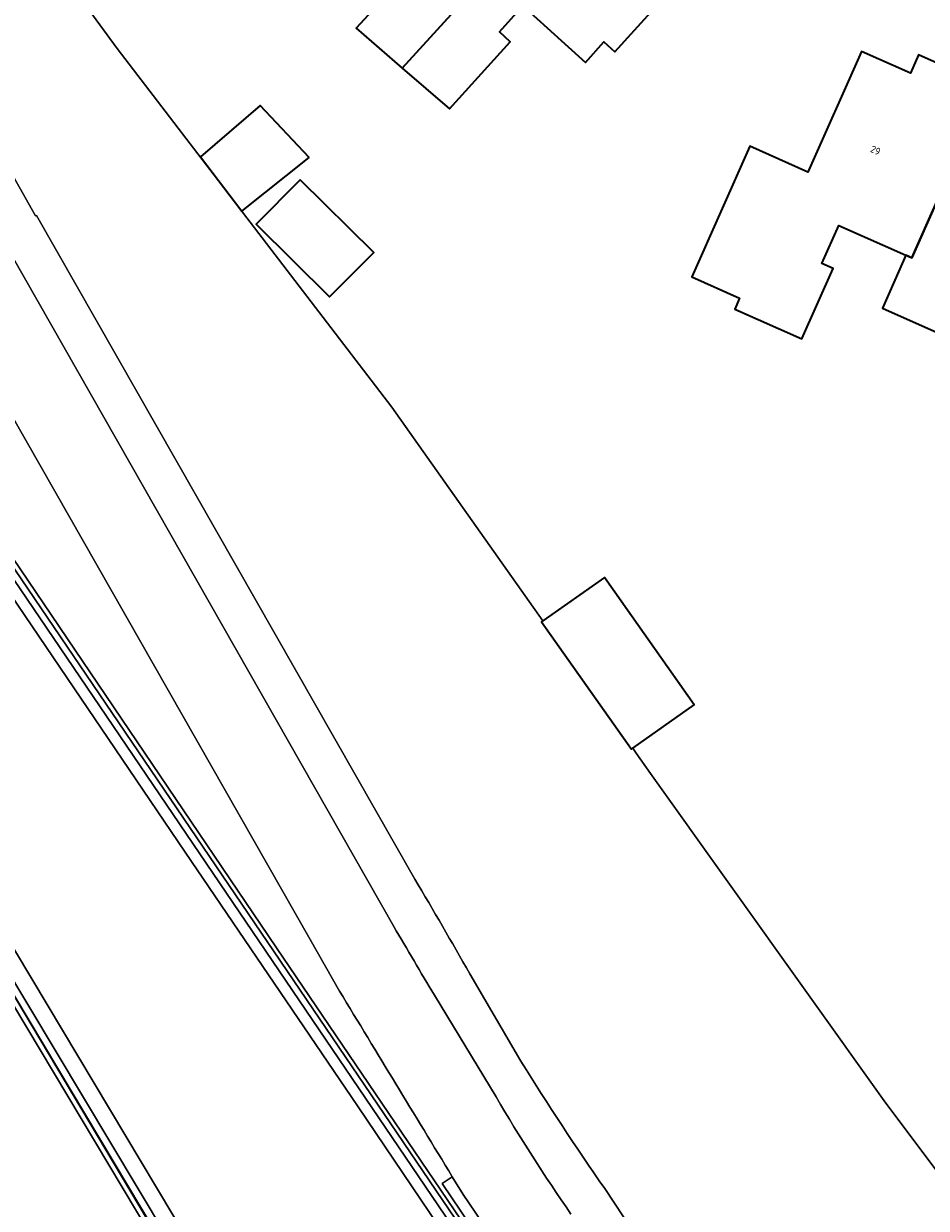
# Model space of a CAD drawing. Header units: metres. Extents: x 154991 to 155595, y 461305 to 461800.
# Tile 75 of 88: x 155490 to 155535, y 461554 to 461614. Entities that reach past the tile are written whole.
import ezdxf
from ezdxf.enums import TextEntityAlignment as Align

# ---------------------------------------------------------------- set-up
doc = ezdxf.new("R2010")
doc.units = ezdxf.units.M
for name, color, linetype, lineweight in [('B-WE-GR-BEPLANTING_CULTUUR_BOSPLANTSOEN-GV', 90, 'Continuous', 18), ('B-WE-GR-BEPLANTING_CULTUUR_HEESTERS-GV', 90, 'Continuous', 18), ('B-WE-GW-TALUD_KRUIN-G', 90, 'Continuous', 18), ('B-WE-IE-TERREINAFSCHEIDING_KUNSTMATIG_MUUR-GV', 90, 'Continuous', 18), ('B-WE-KW-KUNSTWERK_GELUIDSWERING_SCHERM-G', 170, 'Continuous', 18), ('B-WE-OG-BEBOUWING-GV', 7, 'Continuous', 35), ('B-WE-OG-BEBOUWING-T18', 10, 'Continuous', 18), ('B-WE-OG-TERREIN_BEGROEID-GV', 7, 'Continuous', 18), ('B-WE-OG-TERREIN_ERF-GV', 7, 'Continuous', 18), ('B-WE-VH-VERHARDING_ASFALT-GV', 252, 'Continuous', 18), ('B-WE-VH-VERHARDING_TEGEL-GV', 252, 'Continuous', 18)]:
    doc.layers.add(name, color=color, linetype=linetype, lineweight=lineweight)
doc.styles.add('NLCS-ISO-M200-T18', font='NLCS-ISO.ttf', dxfattribs={"height": 0.36})

msp = doc.modelspace()

# ---------------------------------------------------------------- linework, layer by layer
at = {"layer": 'B-WE-GR-BEPLANTING_CULTUUR_BOSPLANTSOEN-GV', "flags": 128}
for points in [[(155520.343, 461577.511), (155520.272, 461577.461), (155515.748, 461583.874), (155515.816, 461583.922), (155508.211, 461594.692), (155494.379, 461612.753), (155475.274, 461638.864), (155462.922, 461657.852), (155459.72, 461655.769)], [(155522.329, 461503.867), (155524.06, 461505.423), (155522.343, 461508.984), (155466.958, 461601.741), (155464.937, 461605.165), (155462.705, 461608.442), (155443.958, 461634.441), (155437.588, 461644.605)], [(155479.293, 461623.819), (155490.28, 461604.327), (155490.323, 461604.351), (155509.368, 461570.922)], [(155518.93, 461555.327), (155520.816, 461552.476), (155521.081, 461551.843), (155521.258, 461552.035), (155529, 461540.653), (155530.883, 461541.022), (155534.452, 461540.982), (155539.082, 461551.621), (155536.654, 461554.865), (155533.002, 461559.742), (155521.239, 461576.243), (155520.518, 461577.264), (155520.343, 461577.511)], [(155512.134, 461566.155), (155514.713, 461561.74)]]:
    msp.add_lwpolyline(points, dxfattribs=at)
at = {"layer": 'B-WE-GR-BEPLANTING_CULTUUR_BOSPLANTSOEN-GV'}
for points in [[(155509.368, 461570.922, -0.00414), (155512.134, 461566.155)], [(155514.713, 461561.74, 0.01189), (155518.93, 461555.327)]]:
    msp.add_lwpolyline(points, format="xyb", dxfattribs=at)
at = {"layer": 'B-WE-GR-BEPLANTING_CULTUUR_HEESTERS-GV', "flags": 128}
for points in [[(155437.825, 461644.754), (155444.19, 461634.597), (155462.934, 461608.603), (155465.174, 461605.315), (155467.199, 461601.884), (155522.59, 461509.117), (155522.956, 461509.309), (155488.558, 461566.818), (155465.463, 461605.538)], [(155480.463, 461598.831), (155525.266, 461532.765), (155525.464, 461532.473), (155525.749, 461532.657), (155480.752, 461598.994)]]:
    msp.add_lwpolyline(points, dxfattribs=at)
at = {"layer": 'B-WE-GW-TALUD_KRUIN-G', "flags": 128}
msp.add_lwpolyline([(155539.082, 461551.621), (155536.654, 461554.865), (155533.002, 461559.742), (155521.239, 461576.243), (155520.518, 461577.264), (155520.343, 461577.511), (155520.272, 461577.461), (155515.748, 461583.874), (155515.816, 461583.922), (155508.211, 461594.692), (155494.379, 461612.753), (155475.274, 461638.864), (155462.922, 461657.852)], dxfattribs=at)
at = {"layer": 'B-WE-IE-TERREINAFSCHEIDING_KUNSTMATIG_MUUR-GV', "flags": 128}
for points in [[(155480.752, 461598.994), (155525.749, 461532.657), (155525.922, 461532.769), (155502.408, 461567.451), (155477.769, 461603.873), (155469.077, 461617.333), (155465.93, 461622.411), (155461.846, 461629.293), (155455.214, 461640.199), (155446.036, 461654.752)], [(155437.588, 461644.605), (155443.958, 461634.441), (155462.705, 461608.442), (155464.937, 461605.165), (155466.958, 461601.741), (155522.343, 461508.984), (155524.06, 461505.423), (155525.28, 461501.677), (155526.136, 461497.801), (155526.51, 461493.859), (155527.364, 461485.915), (155527.632, 461485.943), (155526.789, 461493.887), (155526.413, 461497.845), (155525.55, 461501.751), (155524.32, 461505.528), (155522.59, 461509.117), (155467.199, 461601.884), (155465.174, 461605.315), (155462.934, 461608.603), (155444.19, 461634.597), (155437.825, 461644.754)]]:
    msp.add_lwpolyline(points, dxfattribs=at)
at = {"layer": 'B-WE-KW-KUNSTWERK_GELUIDSWERING_SCHERM-G', "flags": 128}
msp.add_lwpolyline([(155527.494, 461485.766), (155526.179, 461497.818), (155525.384, 461502.16), (155524.142, 461505.571), (155522.434, 461509.172), (155465.181, 461605.38), (155453.914, 461621.13), (155446.559, 461631.132), (155440.668, 461640.012), (155431.159, 461655.039), (155422.483, 461668), (155412.749, 461681.966), (155405.627, 461691.953), (155395.744, 461705.157), (155384.594, 461719.645), (155348.86, 461757.285)], dxfattribs=at)
at = {"layer": 'B-WE-OG-BEBOUWING-GV', "flags": 128}
for points in [[(155518.791, 461622.797), (155516.68, 461624.72), (155517.182, 461625.271), (155514.818, 461627.42), (155514.319, 461626.872), (155513.912, 461627.241), (155511.275, 461624.341), (155510.731, 461624.835), (155508.584, 461622.467), (155509.133, 461621.969), (155508.199, 461620.939), (155508.424, 461620.736), (155507.423, 461619.643), (155509.799, 461617.466), (155506.415, 461613.771), (155508.739, 461611.766)], [(155508.739, 461611.766), (155511.117, 461609.713), (155514.177, 461613.092), (155513.628, 461613.59), (155514.815, 461614.901), (155517.96, 461612.053), (155518.891, 461613.082), (155519.441, 461612.584), (155521.585, 461614.953), (155521.043, 461615.45), (155523.673, 461618.348), (155523.259, 461618.725), (155523.761, 461619.275), (155521.398, 461621.417), (155520.902, 461620.873), (155518.791, 461622.797)], [(155538.242, 461610.868), (155534.735, 461612.43), (155534.33, 461611.515), (155531.866, 461612.606), (155529.156, 461606.532), (155526.239, 461607.836), (155523.322, 461601.248), (155525.721, 461600.186), (155525.474, 461599.629), (155528.853, 461598.133), (155530.424, 461601.68), (155529.868, 461601.926), (155530.713, 461603.833), (155534.091, 461602.337), (155534.386, 461602.206)], [(155538.242, 461610.868), (155534.386, 461602.206), (155534.091, 461602.337), (155532.91, 461599.669), (155539.177, 461596.894), (155537.835, 461593.857), (155540.836, 461592.531), (155543.785, 461599.208), (155540.948, 461600.471), (155543.936, 461607.24), (155541.344, 461608.395), (155541.75, 461609.307)], [(155504.051, 461607.268), (155501.59, 461609.888), (155498.571, 461607.296), (155500.663, 461604.564)], [(155503.597, 461606.141), (155501.382, 461603.899), (155505.076, 461600.246), (155507.301, 461602.487)], [(155520.343, 461577.511), (155523.439, 461579.695), (155518.915, 461586.108), (155515.816, 461583.922), (155515.748, 461583.874), (155520.272, 461577.461)]]:
    msp.add_lwpolyline(points, close=True, dxfattribs=at)
at = {"layer": 'B-WE-OG-TERREIN_BEGROEID-GV', "flags": 128}
for points in [[(155446.036, 461654.752), (155455.214, 461640.199), (155461.846, 461629.293), (155465.93, 461622.411), (155469.077, 461617.333), (155477.769, 461603.873), (155502.408, 461567.451), (155525.922, 461532.769), (155526.069, 461532.864), (155510.749, 461555.592), (155511.256, 461555.93)], [(155505.582, 461565.275), (155504.094, 461567.881), (155473.355, 461621.864)]]:
    msp.add_lwpolyline(points, dxfattribs=at)
at = {"layer": 'B-WE-OG-TERREIN_BEGROEID-GV'}
msp.add_lwpolyline([(155511.256, 461555.93, -0.000863), (155505.582, 461565.275)], format="xyb", dxfattribs=at)
at = {"layer": 'B-WE-OG-TERREIN_ERF-GV', "flags": 128}
for points in [[(155413.206, 461722.822), (155425.431, 461706.516), (155425.539, 461706.391), (155432.531, 461698.321), (155460.891, 461660.974), (155462.922, 461657.852), (155475.274, 461638.864), (155494.379, 461612.753), (155508.211, 461594.692), (155515.816, 461583.922), (155518.915, 461586.108), (155523.439, 461579.695), (155520.343, 461577.511), (155520.518, 461577.264), (155521.239, 461576.243), (155533.002, 461559.742), (155536.654, 461554.865), (155539.082, 461551.621)], [(155521.585, 461614.953), (155519.441, 461612.584), (155518.891, 461613.082), (155517.96, 461612.053), (155514.815, 461614.901), (155513.628, 461613.59), (155514.177, 461613.092), (155511.117, 461609.713), (155508.739, 461611.766), (155506.415, 461613.771), (155509.799, 461617.466)]]:
    msp.add_lwpolyline(points, dxfattribs=at)
for points in [[(155534.091, 461602.337), (155530.713, 461603.833), (155529.868, 461601.926), (155530.424, 461601.68), (155528.853, 461598.133), (155525.474, 461599.629), (155525.721, 461600.186), (155523.322, 461601.248), (155526.239, 461607.836), (155529.156, 461606.532), (155531.866, 461612.606), (155534.33, 461611.515), (155534.735, 461612.43), (155538.242, 461610.868), (155541.75, 461609.307), (155541.344, 461608.395), (155543.936, 461607.24), (155540.948, 461600.471), (155543.785, 461599.208), (155540.836, 461592.531), (155537.835, 461593.857), (155539.177, 461596.894), (155532.91, 461599.669)], [(155504.051, 461607.268), (155500.663, 461604.564), (155498.571, 461607.296), (155501.59, 461609.888)], [(155503.597, 461606.141), (155507.301, 461602.487), (155505.076, 461600.246), (155501.382, 461603.899)]]:
    msp.add_lwpolyline(points, close=True, dxfattribs=at)
at = {"layer": 'B-WE-VH-VERHARDING_ASFALT-GV', "flags": 128}
for points in [[(155465.463, 461605.538), (155488.558, 461566.818), (155522.956, 461509.309), (155523.69, 461509.758), (155523.638, 461509.843), (155518.884, 461517.686), (155512.99, 461527.5), (155505.058, 461540.788), (155497.178, 461554.001), (155489.258, 461567.268), (155481.365, 461580.55), (155473.036, 461594.532), (155465.201, 461607.55), (155465.08, 461607.752), (155456.044, 461620.252), (155447.31, 461632.435), (155446.591, 461633.457)], [(155446.591, 461633.457), (155447.31, 461632.435), (155456.044, 461620.252), (155465.08, 461607.752), (155465.201, 461607.55), (155473.036, 461594.532), (155481.365, 461580.55), (155489.258, 461567.268), (155497.178, 461554.001), (155505.058, 461540.788), (155512.99, 461527.5), (155518.884, 461517.686), (155523.638, 461509.843), (155523.69, 461509.758), (155526.184, 461505.764), (155526.356, 461505.471)], [(155508.31, 461568.535), (155477.091, 461623.368)], [(155473.355, 461621.864), (155504.094, 461567.881), (155505.582, 461565.275)], [(155488.685, 461585.75), (155497.81, 461572.282), (155506.484, 461559.502), (155515.12, 461546.692), (155524.923, 461532.273), (155525.007, 461532.153), (155525.464, 461532.473), (155525.266, 461532.765), (155480.463, 461598.831)], [(155525.81, 461531.004), (155525.007, 461532.153), (155524.923, 461532.273), (155515.12, 461546.692), (155506.484, 461559.502), (155497.81, 461572.282), (155488.685, 461585.75)], [(155513.459, 461559.95), (155510.354, 461565.07)], [(155511.256, 461555.93), (155511.801, 461555.036), (155527.37, 461532.075), (155527.284, 461532.016), (155530.458, 461527.66)]]:
    msp.add_lwpolyline(points, dxfattribs=at)
at = {"layer": 'B-WE-VH-VERHARDING_ASFALT-GV'}
for points in [[(155510.354, 461565.07, -0.002092), (155508.31, 461568.535)], [(155505.582, 461565.275, 0.000863), (155511.256, 461555.93)], [(155517.231, 461554.044, -0.018606), (155513.459, 461559.95)]]:
    msp.add_lwpolyline(points, format="xyb", dxfattribs=at)
at = {"layer": 'B-WE-VH-VERHARDING_TEGEL-GV', "flags": 128}
for points in [[(155509.368, 461570.922), (155490.323, 461604.351), (155490.28, 461604.327), (155479.293, 461623.819)], [(155477.091, 461623.368), (155508.31, 461568.535)], [(155514.713, 461561.74), (155512.134, 461566.155)], [(155510.354, 461565.07), (155513.459, 461559.95)], [(155531.182, 461536.946), (155521.081, 461551.843), (155520.816, 461552.476), (155518.93, 461555.327)]]:
    msp.add_lwpolyline(points, dxfattribs=at)
at = {"layer": 'B-WE-VH-VERHARDING_TEGEL-GV'}
for points in [[(155512.134, 461566.155, 0.00414), (155509.368, 461570.922)], [(155508.31, 461568.535, 0.002092), (155510.354, 461565.07)], [(155518.93, 461555.327, -0.01189), (155514.713, 461561.74)], [(155513.459, 461559.95, 0.018606), (155517.231, 461554.044)]]:
    msp.add_lwpolyline(points, format="xyb", dxfattribs=at)
at = {"layer": 'B-WE-VH-VERHARDING_TEGEL-GV', "flags": 128}
msp.add_lwpolyline([(155525.922, 461532.769), (155525.749, 461532.657), (155525.464, 461532.473), (155525.007, 461532.153), (155525.81, 461531.004), (155527.183, 461531.947), (155527.284, 461532.016), (155527.37, 461532.075), (155511.801, 461555.036), (155511.256, 461555.93), (155510.749, 461555.592), (155526.069, 461532.864)], close=True, dxfattribs=at)

# ---------------------------------------------------------------- texts
at = {"layer": 'B-WE-OG-BEBOUWING-T18', "style": 'NLCS-ISO-M200-T18'}
msp.add_text('29', height=0.36, rotation=335.9, dxfattribs=at).set_placement((155532.564, 461607.627), align=Align.MIDDLE)

doc.saveas('drawing.dxf')
